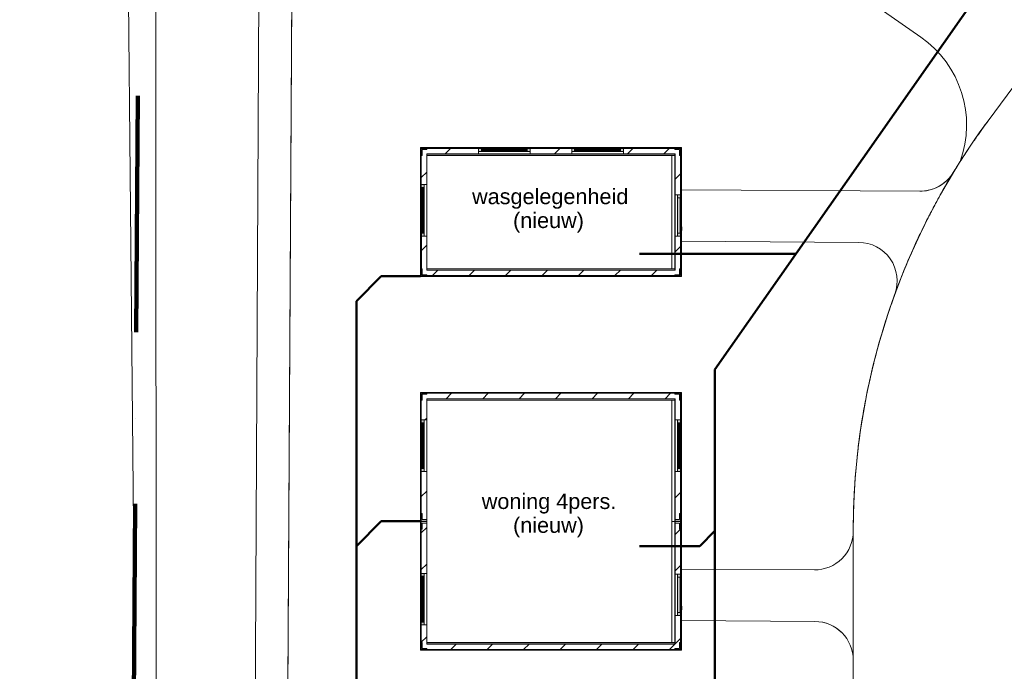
# Model space of a CAD drawing. Header units: millimetres. Extents: x -159785 to 90015, y -49332 to 203345.
# Tile 20 of 28: x -78339 to -55430, y 90327 to 105494. Entities that reach past the tile are written whole.
import ezdxf

# ---------------------------------------------------------------- set-up
doc = ezdxf.new("R2010")
doc.units = ezdxf.units.MM
doc.linetypes.add('ARC Dash', pattern=[4, 2, -2])
doc.linetypes.add('IMPORT-KG-PERCEEL-SO', pattern=[19000, 5500, -2000, 0, -2000, 5500, -2000, 0, -2000])
for name, color, linetype, lineweight in [('A--L$01A__Algemeen', 7, 'Continuous', 9), ('A--L23__Vloeren', 3, 'Continuous', 9), ('A--LD30__DetailPenMiddel', 3, 'Continuous', 9), ('A--T$01A__Algemeen', 1, 'Continuous', 13), ('B-WE-KG-GRENS_PERCEEL-G', 30, 'IMPORT-KG-PERCEEL-SO', 25), ('B-WE-OG-TERREIN_ERF-GV', 10, 'Continuous', 20), ('B-WE-OG-TERREIN_OEVER-GV', 10, 'Continuous', 20), ('B-WE-OG-WATER-GV', 4, 'Continuous', 20), ('Montfoort-BGT_aangepast_dwg', 8, 'Continuous', 9), ('Montfoort-KAD_aangepast_dwg', 8, 'Continuous', 9)]:
    doc.layers.add(name, color=color, linetype=linetype, lineweight=lineweight)
doc.styles.add('Arial', font='arial.ttf', dxfattribs={"height": 360})

# ---------------------------------------------------------------- blocks, each defined once
blk = doc.blocks.new('90_GM_unit 6x6m - 90_GM_unit 6x6m-V8-00 Riolering')
at = {"layer": 'A--L$01A__Algemeen'}
h = blk.add_hatch(color=256, dxfattribs=at)
h.paths.add_polyline_path([(6050, -6000), (6070, -6000), (6070, -5820), (6050, -5820), (6050, -5980), (5920, -5980), (5920, -6000), (6030, -6000)])
h.paths.add_polyline_path([(150, -6000), (150, -5980), (20, -5980), (20, -5820), (0, -5820), (0, -6000), (145, -6000)])
h.paths.add_polyline_path([(6070, -3183), (6070, -3183), (6070, -3003), (6050, -3003), (6050, -3183)])
h.paths.add_polyline_path([(20, -3183), (20, -3183), (20, -3003), (0, -3003), (0, -3183)])
h.paths.add_polyline_path([(6050, -2997), (6070, -2997), (6070, -2817), (6050, -2817), (6050, -2997)])
h.paths.add_polyline_path([(20, -2997), (20, -2997), (20, -2817), (0, -2817), (0, -2997)])
h.paths.add_polyline_path([(6065, -180), (6070, -180), (6070, 0), (5920, 0), (5920, -20), (6050, -20), (6050, -180)])
h.paths.add_polyline_path([(5, -180), (20, -180), (20, -20), (150, -20), (150, 0), (0, 0), (0, -180)])
h = blk.add_hatch(dxfattribs=at)
h.set_pattern_fill('FP_10', color=256, style=0, pattern_type=2)
h.set_pattern_definition([(45, (77426.33, -91806.34), (-424.264, 424.264), [])])
h.paths.add_polyline_path([(6050, -5980), (6050, -5190), (5925, -5190), (5925, -5855), (145, -5855), (145, -5410), (20, -5410), (20, -5980), (5850, -5980)])
h.paths.add_polyline_path([(6050, -4230), (6050, -1840), (5925, -1840), (5925, -4230)])
h.paths.add_polyline_path([(145, -4210), (145, -1840), (20, -1840), (20, -4210)])
h.paths.add_polyline_path([(6050, -640), (6050, -640), (6050, -20), (20, -20), (20, -640), (145, -640), (145, -145), (5925, -145), (5925, -640)])
h = blk.add_hatch(color=256, dxfattribs=at)
h.paths.add_polyline_path([(87, -5410), (87, -5343), (20, -5343), (20, -5410), (87, -5410)])
h.paths.add_polyline_path([(87, -4844), (87, -4777), (63, -4777), (63, -4844)])
h.paths.add_polyline_path([(43, -4844), (43, -4777), (20, -4777), (20, -4844)])
h.paths.add_polyline_path([(63, -4277), (87, -4277), (87, -4210), (20, -4210), (20, -4277), (63, -4277)])
h.paths.add_polyline_path([(87, -1840), (87, -1773), (20, -1773), (20, -1840), (63, -1840)])
h.paths.add_polyline_path([(87, -1274), (87, -1207), (63, -1207), (63, -1274)])
h.paths.add_polyline_path([(43, -1274), (43, -1207), (20, -1207), (20, -1274)])
h.paths.add_polyline_path([(63, -707), (87, -707), (87, -640), (20, -640), (20, -707), (43, -707)])
h = blk.add_hatch(color=256, dxfattribs=at)
h.paths.add_polyline_path([(5989, -5190), (6050, -5190), (6050, -5123), (5983, -5123), (5983, -5190)])
h.paths.add_polyline_path([(6050, -4297), (6050, -4230), (5983, -4230), (5983, -4297), (6040, -4297)])
h.paths.add_polyline_path([(6050, -1840), (6050, -1840), (6050, -1773), (5983, -1773), (5983, -1840), (6026, -1840)])
h.paths.add_polyline_path([(6006, -1274), (6006, -1207), (5983, -1207), (5983, -1274)])
h.paths.add_polyline_path([(6026, -1274), (6050, -1274), (6050, -1207), (6026, -1207), (6026, -1250)])
h.paths.add_polyline_path([(6006, -707), (6050, -707), (6050, -640), (5983, -640), (5983, -707), (6006, -707)])
blk.add_hatch(color=256, dxfattribs=at).paths.add_polyline_path([(6040, -5123), (6040, -4297), (5983, -4297), (5983, -5123)])
for p, q in [((150, 0), (0, 0)), ((0, 0), (0, -180)), ((0, -180), (0, -2817)), ((0, -180), (40, -180)), ((6050, -20), (20, -20)), ((20, -20), (20, -640)), ((40, -180), (40, -40)), ((40, -40), (150, -40)), ((145, -145), (145, -640)), ((5925, -145), (145, -145)), ((145, -640), (145, -145)), ((145, -145), (5925, -145)), ((5920, 0), (150, 0)), ((150, -40), (150, 0)), ((150, -640), (150, -150)), ((150, -150), (5920, -150)), ((150, -180), (5920, -180)), ((5850, -5820), (5850, -180)), ((6070, 0), (5920, 0)), ((5920, 0), (5920, -40)), ((5920, -40), (6030, -40)), ((5920, -150), (5920, -640)), ((5925, -640), (5925, -145)), ((5925, -145), (5925, -640)), ((6030, -40), (6030, -180)), ((6030, -180), (6070, -180)), ((6050, -640), (6050, -20)), ((6070, -180), (6070, 0)), ((6070, -2817), (6070, -180)), ((87, -640), (20, -640)), ((20, -640), (20, -707)), ((20, -640), (145, -640)), ((87, -707), (87, -640)), ((145, -640), (150, -640)), ((145, -1840), (145, -640)), ((145, -1840), (145, -640)), ((150, -640), (150, -1840)), ((5920, -640), (5925, -640)), ((5920, -1840), (5920, -640)), ((5925, -640), (5925, -1840)), ((5925, -640), (6050, -640)), ((5925, -640), (5925, -1840)), ((5983, -640), (5983, -707)), ((6050, -640), (5983, -640)), ((6050, -707), (6050, -640)), ((20, -707), (87, -707)), ((20, -1207), (20, -707)), ((63, -707), (43, -707)), ((43, -707), (43, -1773)), ((63, -1773), (63, -707)), ((87, -707), (87, -1207)), ((5983, -707), (6050, -707)), ((5983, -1207), (5983, -707)), ((6006, -707), (6006, -1773)), ((6026, -707), (6006, -707)), ((6026, -1773), (6026, -707)), ((6050, -707), (6050, -1207)), ((87, -1207), (20, -1207)), ((20, -1207), (20, -1274)), ((20, -1274), (87, -1274)), ((20, -1773), (20, -1274)), ((87, -1274), (87, -1207)), ((87, -1274), (87, -1773)), ((5983, -1207), (5983, -1274)), ((6050, -1207), (5983, -1207)), ((5983, -1274), (6050, -1274)), ((5983, -1773), (5983, -1274)), ((6050, -1274), (6050, -1207)), ((6050, -1274), (6050, -1773)), ((87, -1773), (20, -1773)), ((20, -1773), (20, -1840)), ((43, -1773), (63, -1773)), ((87, -1840), (87, -1773)), ((5983, -1773), (5983, -1840)), ((6050, -1773), (5983, -1773)), ((6006, -1773), (6026, -1773)), ((6050, -1840), (6050, -1773)), ((20, -1840), (87, -1840)), ((20, -1840), (20, -4210)), ((145, -1840), (20, -1840)), ((145, -1840), (145, -4210)), ((150, -1840), (145, -1840)), ((145, -4210), (145, -1840)), ((150, -4210), (150, -1840)), ((5925, -1840), (5920, -1840)), ((5920, -1840), (5920, -4230)), ((5925, -4230), (5925, -1840)), ((6050, -1840), (5925, -1840)), ((5925, -1840), (5925, -4230)), ((5983, -1840), (6050, -1840)), ((6050, -4230), (6050, -1840)), ((40, -2817), (0, -2817)), ((0, -2817), (0, -2997)), ((40, -2958), (40, -2817)), ((150, -2958), (40, -2958)), ((150, -2997), (150, -2958)), ((5920, -2958), (5920, -2997)), ((6030, -2958), (5920, -2958)), ((6070, -2817), (6030, -2817)), ((6030, -2817), (6030, -2958)), ((6070, -2997), (6070, -2817)), ((0, -2997), (0, -3003)), ((0, -2997), (150, -2997)), ((150, -3003), (0, -3003)), ((0, -3003), (0, -3183)), ((0, -3183), (0, -5820)), ((0, -3183), (40, -3183)), ((40, -3183), (40, -3043)), ((40, -3043), (150, -3043)), ((150, -3043), (150, -3003)), ((5920, -2997), (6070, -2997)), ((6070, -3003), (5920, -3003)), ((5920, -3003), (5920, -3043)), ((5920, -3043), (6030, -3043)), ((6030, -3043), (6030, -3183)), ((6030, -3183), (6070, -3183)), ((6070, -3003), (6070, -2997)), ((6070, -3183), (6070, -3003)), ((6070, -4973), (6070, -3183)), ((87, -4210), (20, -4210)), ((20, -4210), (20, -4277)), ((20, -4210), (145, -4210)), ((20, -4277), (87, -4277)), ((20, -4777), (20, -4277)), ((63, -4277), (43, -4277)), ((43, -4277), (43, -5343)), ((63, -5343), (63, -4277)), ((87, -4277), (87, -4210)), ((87, -4277), (87, -4777)), ((145, -4210), (150, -4210)), ((145, -5410), (145, -4210)), ((145, -5410), (145, -4210)), ((150, -4210), (150, -5410)), ((5920, -4230), (5925, -4230)), ((5920, -5190), (5920, -4230)), ((5920, -4230), (5920, -5190)), ((5925, -4230), (5925, -5190)), ((5925, -4230), (6050, -4230)), ((5925, -4230), (5925, -5190)), ((5983, -4230), (5983, -4297)), ((6050, -4230), (5983, -4230)), ((6040, -4297), (5983, -4297)), ((5983, -4297), (5983, -5123)), ((5983, -4297), (6050, -4297)), ((6040, -5123), (6040, -4297)), ((6050, -4297), (6050, -4230)), ((6050, -4297), (6050, -5049)), ((87, -4777), (20, -4777)), ((20, -4777), (20, -4844)), ((87, -4844), (87, -4777)), ((20, -4844), (87, -4844)), ((20, -5343), (20, -4844)), ((87, -4844), (87, -5343)), ((6063, -4973), (6063, -5058)), ((6078, -4973), (6063, -4973)), ((6078, -5058), (6078, -4973)), ((5925, -5190), (5920, -5190)), ((5920, -5190), (5920, -5850)), ((5925, -5855), (5925, -5190)), ((6050, -5190), (5925, -5190)), ((5925, -5190), (5925, -5855)), ((5983, -5123), (6040, -5123)), ((5983, -5123), (5983, -5190)), ((6050, -5123), (5983, -5123)), ((5983, -5190), (6050, -5190)), ((6050, -5048), (6040, -5048)), ((6040, -5098), (6050, -5098)), ((6050, -5098), (6050, -5048)), ((6050, -5049), (6050, -5048)), ((6055, -5066), (6050, -5066)), ((6050, -5081), (6055, -5081)), ((6050, -5098), (6050, -5097)), ((6050, -5097), (6050, -5123)), ((6050, -5190), (6050, -5123)), ((6050, -5980), (6050, -5190)), ((6070, -5062), (6070, -5058)), ((6070, -5820), (6070, -5068)), ((87, -5343), (20, -5343)), ((20, -5343), (20, -5410)), ((20, -5410), (87, -5410)), ((145, -5410), (20, -5410)), ((20, -5410), (20, -5980)), ((43, -5343), (63, -5343)), ((87, -5410), (87, -5343)), ((145, -5410), (145, -5855)), ((150, -5410), (145, -5410)), ((145, -5855), (145, -5410)), ((150, -5850), (150, -5410)), ((40, -5820), (0, -5820)), ((0, -5820), (0, -6000)), ((40, -5960), (40, -5820)), ((145, -5855), (5925, -5855)), ((5925, -5855), (145, -5855)), ((5920, -5820), (150, -5820)), ((5920, -5850), (150, -5850)), ((6070, -5820), (6030, -5820)), ((6030, -5820), (6030, -5960)), ((6070, -6000), (6070, -5820)), ((0, -6000), (150, -6000)), ((20, -5980), (6050, -5980)), ((150, -5960), (40, -5960)), ((150, -6000), (150, -5960)), ((150, -6000), (5920, -6000)), ((5920, -5960), (5920, -6000)), ((6030, -5960), (5920, -5960)), ((5920, -6000), (6070, -6000))]:
    blk.add_line(p, q, dxfattribs=at)
at = {"layer": 'A--L$01A__Algemeen', "linetype": 'ARC Dash'}
blk.add_line((5850, -3000), (5920, -3000), dxfattribs=at)
at = {"layer": 'A--L$01A__Algemeen', "flags": 128}
for points in [[(6055, -5081), (6056, -5081), (6057, -5081), (6058, -5080), (6059, -5080), (6060, -5080), (6061, -5080), (6061, -5080), (6062, -5079), (6063, -5079), (6064, -5079), (6065, -5078), (6066, -5078), (6066, -5078), (6067, -5077), (6068, -5077), (6069, -5076), (6069, -5076), (6070, -5075), (6071, -5074), (6071, -5074), (6072, -5073), (6073, -5072), (6073, -5072), (6074, -5071), (6074, -5070), (6075, -5069), (6075, -5069), (6075, -5068), (6076, -5067), (6076, -5066), (6077, -5065), (6077, -5065), (6077, -5064), (6077, -5063), (6077, -5062), (6078, -5061), (6078, -5060), (6078, -5059), (6078, -5058), (6078, -5058)], [(6063, -5058), (6063, -5058), (6063, -5059), (6063, -5059), (6063, -5059), (6063, -5060), (6063, -5060), (6062, -5060), (6062, -5060), (6062, -5061), (6062, -5061), (6062, -5061), (6062, -5062), (6062, -5062), (6062, -5062), (6061, -5062), (6061, -5063), (6061, -5063), (6061, -5063), (6061, -5063), (6060, -5063), (6060, -5064), (6060, -5064), (6060, -5064), (6060, -5064), (6059, -5064), (6059, -5065), (6059, -5065), (6059, -5065), (6058, -5065), (6058, -5065), (6058, -5065), (6057, -5065), (6057, -5065), (6057, -5065), (6057, -5065), (6056, -5066), (6056, -5066), (6056, -5066), (6055, -5066), (6055, -5066)]]:
    blk.add_lwpolyline(points, dxfattribs=at)
blk = doc.blocks.new('90_GM_unit 3x6m - 90_GM_unit 3x6m-2211378-00 Riolering')
at = {"layer": 'A--L$01A__Algemeen'}
h = blk.add_hatch(color=256, dxfattribs=at)
h.paths.add_polyline_path([(20, -6000), (150, -6000), (150, -5980), (20, -5980), (20, -5820), (0, -5820), (0, -6000)])
h.paths.add_polyline_path([(5920, -6000), (6070, -6000), (6070, -5820), (6050, -5820), (6050, -5980), (5920, -5980), (5920, -5995)])
h.paths.add_polyline_path([(0, -3183), (20, -3183), (20, -3020), (150, -3020), (150, -3003), (0, -3003), (0, -3180)])
h.paths.add_polyline_path([(6060, -3183), (6070, -3183), (6068, -3003), (5920, -3005), (5920, -3020), (6050, -3020), (6050, -3183)])
h = blk.add_hatch(dxfattribs=at)
h.set_pattern_fill('FP_22', color=256, style=0, pattern_type=2)
h.set_pattern_definition([(45, (77425.4, -100506.65), (-424.264, 424.264), [])])
h.paths.add_polyline_path([(20, -5980), (6050, -5980), (6050, -5060), (5925, -5060), (5925, -5855), (145, -5855), (145, -5060), (20, -5060), (20, -5855)])
h.paths.add_polyline_path([(6050, -4100), (6050, -4100), (6050, -3020), (4720, -3020), (4720, -3145), (5925, -3145), (5925, -4100)])
h.paths.add_polyline_path([(20, -3860), (145, -3860), (145, -3145), (1350, -3145), (1350, -3020), (20, -3020), (20, -3180)])
h.paths.add_polyline_path([(2550, -3145), (3520, -3145), (3520, -3020), (2550, -3020), (2550, -3042)])
h = blk.add_hatch(color=256, dxfattribs=at)
h.paths.add_polyline_path([(1350, -3087), (1417, -3087), (1417, -3020), (1350, -3020), (1350, -3064)])
h.paths.add_polyline_path([(1916, -3087), (1983, -3087), (1983, -3064), (1916, -3064)])
h.paths.add_polyline_path([(2483, -3087), (2550, -3087), (2550, -3020), (2483, -3020), (2483, -3064)])
h.paths.add_polyline_path([(1940, -3043), (1983, -3042), (1983, -3020), (1916, -3020), (1916, -3043)])
h = blk.add_hatch(color=256, dxfattribs=at)
h.paths.add_polyline_path([(3520, -3087), (3587, -3087), (3587, -3020), (3520, -3020), (3520, -3078)])
h.paths.add_polyline_path([(4086, -3087), (4153, -3087), (4153, -3064), (4086, -3064)])
h.paths.add_polyline_path([(4653, -3087), (4720, -3087), (4720, -3020), (4653, -3020), (4653, -3064)])
h.paths.add_polyline_path([(4086, -3043), (4153, -3042), (4153, -3020), (4086, -3020), (4086, -3042)])
h = blk.add_hatch(color=256, dxfattribs=at)
h.paths.add_polyline_path([(20, -5060), (87, -5060), (87, -4993), (20, -4993)])
h.paths.add_polyline_path([(20, -4493), (43, -4493), (43, -4426), (20, -4426)])
h.paths.add_polyline_path([(63, -4493), (87, -4493), (87, -4426), (63, -4426), (63, -4470)])
h.paths.add_polyline_path([(20, -3860), (20, -3927), (87, -3927), (87, -3860), (20, -3860)])
h = blk.add_hatch(color=256, dxfattribs=at)
h.paths.add_polyline_path([(5983, -5060), (6050, -5060), (6050, -4993), (5983, -4993)])
h.paths.add_polyline_path([(5983, -4167), (6050, -4167), (6050, -4100), (5983, -4100)])
blk.add_hatch(color=256, dxfattribs=at).paths.add_polyline_path([(5983, -4993), (6040, -4993), (6040, -4167), (5983, -4167), (5983, -4990)])
at = {"layer": 'A--L$01A__Algemeen', "linetype": 'ARC Dash'}
blk.add_line((0, -3000), (6000, -3000), dxfattribs=at)
at = {"layer": 'A--L$01A__Algemeen'}
for p, q in [((6070, -3000), (0, -3000)), ((0, -3000), (0, -3003)), ((150, -3003), (0, -3003)), ((0, -3003), (0, -3183)), ((0, -3183), (0, -5820)), ((0, -3183), (40, -3183)), ((20, -3020), (20, -3860)), ((1350, -3020), (20, -3020)), ((40, -3183), (40, -3043)), ((40, -3043), (150, -3043)), ((145, -3145), (145, -5855)), ((1350, -3145), (145, -3145)), ((145, -3860), (145, -3145)), ((145, -3145), (1350, -3145)), ((150, -3043), (150, -3003)), ((150, -5850), (150, -3150)), ((150, -3150), (1350, -3150)), ((150, -3180), (5920, -3180)), ((1417, -3020), (1350, -3020)), ((1350, -3020), (1350, -3087)), ((1350, -3145), (1350, -3020)), ((1350, -3087), (1417, -3087)), ((1350, -3150), (1350, -3145)), ((1350, -3145), (2550, -3145)), ((2550, -3145), (1350, -3145)), ((2550, -3150), (1350, -3150)), ((1417, -3087), (1417, -3020)), ((1417, -3020), (1916, -3020)), ((2483, -3043), (1417, -3043)), ((1417, -3043), (1417, -3064)), ((1417, -3064), (2483, -3064)), ((1916, -3087), (1417, -3087)), ((1983, -3020), (1916, -3020)), ((1916, -3020), (1916, -3087)), ((1916, -3087), (1983, -3087)), ((1983, -3087), (1983, -3020)), ((1983, -3020), (2483, -3020)), ((2483, -3087), (1983, -3087)), ((2550, -3020), (2483, -3020)), ((2483, -3020), (2483, -3087)), ((2483, -3064), (2483, -3043)), ((2483, -3087), (2550, -3087)), ((2550, -3087), (2550, -3020)), ((3520, -3020), (2550, -3020)), ((2550, -3020), (2550, -3145)), ((3520, -3145), (2550, -3145)), ((2550, -3145), (2550, -3150)), ((2550, -3145), (3520, -3145)), ((2550, -3150), (3520, -3150)), ((3587, -3020), (3520, -3020)), ((3520, -3020), (3520, -3087)), ((3520, -3145), (3520, -3020)), ((3520, -3087), (3587, -3087)), ((3520, -3150), (3520, -3145)), ((3520, -3145), (4720, -3145)), ((4720, -3145), (3520, -3145)), ((4720, -3150), (3520, -3150)), ((3587, -3087), (3587, -3020)), ((3587, -3020), (4086, -3020)), ((4653, -3043), (3587, -3043)), ((3587, -3043), (3587, -3064)), ((3587, -3064), (4653, -3064)), ((4086, -3087), (3587, -3087)), ((4153, -3020), (4086, -3020)), ((4086, -3020), (4086, -3087)), ((4086, -3087), (4153, -3087)), ((4153, -3087), (4153, -3020)), ((4153, -3020), (4653, -3020)), ((4653, -3087), (4153, -3087)), ((4720, -3020), (4653, -3020)), ((4653, -3020), (4653, -3087)), ((4653, -3064), (4653, -3043)), ((4653, -3087), (4720, -3087)), ((4720, -3087), (4720, -3020)), ((6050, -3020), (4720, -3020)), ((4720, -3020), (4720, -3145)), ((5925, -3145), (4720, -3145)), ((4720, -3145), (4720, -3150)), ((4720, -3145), (5925, -3145)), ((4720, -3150), (5920, -3150)), ((5850, -5820), (5850, -3180)), ((6070, -3003), (5920, -3003)), ((5920, -3003), (5920, -3043)), ((5920, -3043), (6030, -3043)), ((5920, -3150), (5920, -5850)), ((5925, -5855), (5925, -3145)), ((5925, -3145), (5925, -4100)), ((6030, -3043), (6030, -3183)), ((6030, -3183), (6070, -3183)), ((6050, -4100), (6050, -3020)), ((6070, -3003), (6070, -3000)), ((6070, -3183), (6070, -3003)), ((6070, -4843), (6070, -3183)), ((87, -3860), (20, -3860)), ((20, -3860), (20, -3927)), ((20, -3860), (145, -3860)), ((87, -3927), (87, -3860)), ((20, -3927), (87, -3927)), ((20, -4426), (20, -3927)), ((63, -3927), (43, -3927)), ((43, -3927), (43, -4993)), ((63, -4993), (63, -3927)), ((87, -3927), (87, -4426)), ((5925, -4100), (6050, -4100)), ((5983, -4100), (5983, -4167)), ((6050, -4100), (5983, -4100)), ((6050, -4167), (6050, -4100)), ((6040, -4167), (5983, -4167)), ((5983, -4167), (5983, -4993)), ((5983, -4167), (6050, -4167)), ((6040, -4993), (6040, -4167)), ((6050, -4167), (6050, -4919)), ((87, -4426), (20, -4426)), ((20, -4426), (20, -4493)), ((20, -4493), (87, -4493)), ((20, -4993), (20, -4493)), ((87, -4493), (87, -4426)), ((87, -4493), (87, -4993)), ((87, -4993), (20, -4993)), ((20, -4993), (20, -5060)), ((43, -4993), (63, -4993)), ((87, -5060), (87, -4993)), ((5983, -4993), (6040, -4993)), ((5983, -4993), (5983, -5060)), ((6050, -4993), (5983, -4993)), ((6050, -4918), (6040, -4918)), ((6040, -4968), (6050, -4968)), ((6050, -4968), (6050, -4918)), ((6050, -4919), (6050, -4918)), ((6055, -4935), (6050, -4935)), ((6050, -4950), (6055, -4950)), ((6050, -4968), (6050, -4967)), ((6050, -4967), (6050, -4993)), ((6050, -5060), (6050, -4993)), ((6063, -4843), (6063, -4928)), ((6078, -4843), (6063, -4843)), ((6070, -4932), (6070, -4928)), ((6070, -5820), (6070, -4938)), ((6078, -4928), (6078, -4843)), ((20, -5060), (87, -5060)), ((145, -5060), (20, -5060)), ((20, -5060), (20, -5980)), ((145, -5855), (145, -5060)), ((6050, -5060), (5925, -5060)), ((5925, -5060), (5925, -5855)), ((5983, -5060), (6050, -5060)), ((6050, -5980), (6050, -5060)), ((40, -5820), (0, -5820)), ((0, -5820), (0, -6000)), ((40, -5960), (40, -5820)), ((145, -5855), (5925, -5855)), ((5925, -5855), (145, -5855)), ((5920, -5820), (150, -5820)), ((5920, -5850), (150, -5850)), ((6070, -5820), (6030, -5820)), ((6030, -5820), (6030, -5960)), ((6070, -6000), (6070, -5820)), ((0, -6000), (150, -6000)), ((20, -5980), (6050, -5980)), ((150, -5960), (40, -5960)), ((150, -6000), (150, -5960)), ((150, -6000), (5920, -6000)), ((5920, -5960), (5920, -6000)), ((6030, -5960), (5920, -5960)), ((5920, -6000), (6070, -6000))]:
    blk.add_line(p, q, dxfattribs=at)
at = {"layer": 'A--L$01A__Algemeen', "flags": 128}
for points in [[(6055, -4950), (6056, -4950), (6057, -4950), (6058, -4950), (6059, -4950), (6060, -4950), (6061, -4950), (6061, -4949), (6062, -4949), (6063, -4949), (6064, -4949), (6065, -4948), (6066, -4948), (6066, -4947), (6067, -4947), (6068, -4946), (6069, -4946), (6069, -4945), (6070, -4945), (6071, -4944), (6071, -4943), (6072, -4943), (6073, -4942), (6073, -4941), (6074, -4941), (6074, -4940), (6075, -4939), (6075, -4938), (6075, -4938), (6076, -4937), (6076, -4936), (6077, -4935), (6077, -4934), (6077, -4933), (6077, -4933), (6077, -4932), (6078, -4931), (6078, -4930), (6078, -4929), (6078, -4928), (6078, -4928)], [(6063, -4928), (6063, -4928), (6063, -4928), (6063, -4929), (6063, -4929), (6063, -4929), (6063, -4930), (6062, -4930), (6062, -4930), (6062, -4930), (6062, -4931), (6062, -4931), (6062, -4931), (6062, -4932), (6062, -4932), (6061, -4932), (6061, -4932), (6061, -4933), (6061, -4933), (6061, -4933), (6060, -4933), (6060, -4933), (6060, -4934), (6060, -4934), (6060, -4934), (6059, -4934), (6059, -4934), (6059, -4934), (6059, -4935), (6058, -4935), (6058, -4935), (6058, -4935), (6057, -4935), (6057, -4935), (6057, -4935), (6057, -4935), (6056, -4935), (6056, -4935), (6056, -4935), (6055, -4935), (6055, -4935)]]:
    blk.add_lwpolyline(points, dxfattribs=at)
blk = doc.blocks.new('Montfoort-KAD_aangepast_dwg-2079012-00 Riolering')
at = {"layer": 'B-WE-KG-GRENS_PERCEEL-G', "color": 20, "lineweight": 100, "flags": 128}
blk.add_lwpolyline([(-54285, 153418), (-55121, 152643), (-56742, 151141), (-60451, 147523), (-62949, 145117), (-63097, 144973), (-91309, 117039), (-90222, 108700), (-90008, 106964), (-83170, 51422), (-82081, 43335), (-80077, 30077), (-78589, 20148), (-76974, 9625), (-75169, -1908), (-73238, -15841), (-70282, -12213), (-66702, -7763), (-63538, -3908), (-56897, 4253), (-54317, 7093), (-51377, 10773), (-51100, 11080), (-48630, 13817), (-47857, 14673), (-45963, 16825), (-37797, 27733), (-28337, 41693), (-19585, 55036), (-15717, 60933), (-14653, 62720), (-12776, 65185), (-11197, 67645), (-9510, 70144), (-6867, 74129), (-5100, 76362), (543, 86853), (970, 87669), (5719, 96087), (15523, 114613), (21843, 126333), (23502, 129584), (27859, 138119)], dxfattribs=at)
blk = doc.blocks.new('Montfoort-BGT_aangepast_dwg-2210655-00 Riolering')
at = {"layer": 'B-WE-OG-TERREIN_ERF-GV', "color": 8, "lineweight": 9, "flags": 128}
blk.add_lwpolyline([(105718, -169328), (124124, -164200), (136828, -213470), (138601, -212978), (140024, -212549), (138746, -206813), (131371, -178112), (124707, -153795), (121964, -143377), (104969, -165879)], close=True, dxfattribs=at)
blk.add_lwpolyline([(128431, -152387), (142223, -205881), (149664, -234394), (152660, -245599), (154970, -253965)], dxfattribs=at)
at = {"layer": 'B-WE-OG-TERREIN_OEVER-GV', "color": 8, "lineweight": 9, "flags": 128}
for points in [[(154970, -253965), (152660, -245599), (149664, -234394), (142223, -205881), (128431, -152387)], [(127708, -152660), (135410, -182455), (141670, -206459), (154195, -253976)], [(156528, -271374), (153054, -258874), (149945, -247548), (142203, -217087), (125360, -153422)], [(124707, -153795), (131371, -178112), (138746, -206813), (140024, -212549), (146478, -241534), (147607, -245627), (154126, -271705)]]:
    blk.add_lwpolyline(points, dxfattribs=at)
at = {"layer": 'B-WE-OG-WATER-GV', "color": 8, "lineweight": 9, "flags": 128}
for points in [[(154195, -253976), (141670, -206459), (135410, -182455), (127708, -152660)], [(125360, -153422), (142203, -217087), (149945, -247548), (153054, -258874), (156528, -271374)]]:
    blk.add_lwpolyline(points, dxfattribs=at)

msp = doc.modelspace()

# ---------------------------------------------------------------- linework, layer by layer
at = {"layer": 'A--L23__Vloeren', "color": 9}
for p, q in [((-71948, 116952), (-72263, 61709)), ((-55808, 103140), (-49780, 111290)), ((-57374, 105089), (-65649, 110884)), ((-56066, 102780), (-56050, 102803)), ((-62944, 100673), (-62944, 101536)), ((-62944, 101536), (-57392, 101502)), ((-62944, 100584), (-62944, 100588)), ((-62944, 100336), (-62944, 100578)), ((-58817, 100310), (-62944, 100336)), ((-58944, 56087), (-58944, 93626)), ((-58944, 30047), (-58944, 93626)), ((-58944, 93587), (-58944, 90587)), ((-62944, 91844), (-62944, 92706)), ((-62944, 92706), (-59849, 92687)), ((-62944, 91754), (-62944, 91759)), ((-62944, 91506), (-62944, 91748)), ((-59838, 91487), (-62944, 91506))]:
    msp.add_line(p, q, dxfattribs=at)
for centre, radius, start, end in [((-58808, 103042), 2500, 340.1924, 55), ((-58808, 103042), 2500, 340.1924, 55), ((-42944, 93625), 16000, 143.5125, 179.9997), ((-42944, 93625), 16000, 143.5125, 145.0988), ((-42944, 93625), 16000, 143.5125, 144.9993), ((-42944, 93625), 16000, 143.5125, 144.9993), ((-42944, 93625), 16000, 143.5125, 144.9993), ((-42944, 93625), 16000, 145.0989, 146.6852), ((-42944, 93625), 16000, 145.4824, 146.4901), ((-42944, 93625), 16000, 145.4824, 146.4901), ((-42944, 93625), 16000, 145.4824, 146.4902), ((-42944, 93625), 16000, 144.9993, 145.4824), ((-42944, 93625), 16000, 144.9993, 145.4824), ((-42944, 93625), 16000, 145.0989, 145.4824), ((-42944, 93625), 16000, 146.6854, 147.6179), ((-42944, 93625), 16000, 146.4901, 147.0583), ((-42944, 93625), 16000, 146.4901, 147.0583), ((-42944, 93625), 16000, 146.6854, 147.0583), ((-42944, 93625), 16000, 146.4902, 146.6852), ((-42944, 93625), 16000, 147.0583, 149.272), ((-42944, 93625), 16000, 147.0583, 148.2717), ((-42944, 93625), 16000, 147.0583, 147.6179), ((-42944, 93625), 16000, 148.2717, 149.272), ((-42944, 93625), 16000, 148.7151, 159.9826), ((-57387, 102401), 900, 269.6424, 328.7151), ((-57387, 102401), 900, 282.7697, 328.7151), ((-42944, 93625), 16000, 148.7151, 151.4443), ((-42944, 93625), 16000, 149.272, 150.0938), ((-42944, 93625), 16000, 149.272, 150.0938), ((-57387, 102401), 900, 269.6424, 282.7514), ((-42944, 93625), 16000, 150.0938, 150.871), ((-42944, 93625), 16000, 150.0938, 150.871), ((-42944, 93625), 16000, 151.4445, 153.0307), ((-42944, 93625), 16000, 150.871, 151.692), ((-42944, 93625), 16000, 150.871, 151.692), ((-42944, 93625), 16000, 151.692, 152.4699), ((-42944, 93625), 16000, 151.692, 152.4699), ((-42944, 93625), 16000, 153.031, 154.6172), ((-42944, 93625), 16000, 153.2902, 154.0688), ((-42944, 93625), 16000, 153.2902, 154.0688), ((-42944, 93625), 16000, 152.4699, 153.2902), ((-42944, 93625), 16000, 152.4699, 153.2902), ((-42944, 93625), 16000, 154.0688, 154.8884), ((-42944, 93625), 16000, 154.0688, 154.8884), ((-42944, 93625), 16000, 154.6175, 157.7899), ((-42944, 93625), 16000, 154.8884, 155.6675), ((-42944, 93625), 16000, 154.8884, 155.6675), ((-58823, 99410), 900, 339.9826, 89.6424), ((-58823, 99410), 900, 339.9826, 89.6424), ((-42944, 93625), 16000, 155.6675, 156.4866), ((-42944, 93625), 16000, 155.6675, 156.4866), ((-42944, 93625), 16000, 156.4866, 157.2662), ((-42944, 93625), 16000, 156.4866, 157.2662), ((-42944, 93625), 16000, 157.7902, 159.3764), ((-42944, 93625), 16000, 157.2662, 158.0849), ((-42944, 93625), 16000, 157.2662, 158.0849), ((-42944, 93625), 16000, 158.0849, 158.8649), ((-42944, 93625), 16000, 158.0849, 158.8649), ((-42944, 93625), 16000, 159.3766, 159.9826), ((-42944, 93625), 16000, 158.8649, 159.6831), ((-42944, 93625), 16000, 158.8649, 159.6831), ((-42944, 93625), 16000, 159.6831, 162.5493), ((-42944, 93625), 16000, 159.6831, 160.9629), ((-42944, 93625), 16000, 160.9629, 162.5493), ((-42944, 93625), 16000, 162.5493, 179.9997), ((-42944, 93625), 16000, 162.5493, 167.3085), ((-42944, 93625), 16000, 167.3085, 168.8949), ((-42944, 93625), 16000, 168.8949, 170.4813), ((-42944, 93625), 16000, 170.4813, 172.0677), ((-42944, 93625), 16000, 172.0677, 173.6541), ((-42944, 93625), 16000, 173.6541, 178.4133), ((-42944, 93625), 16000, 178.4133, 179.9997), ((-59844, 93587), 900, 269.6424, 359.9997), ((-59844, 93587), 900, 269.6424, 359.9997), ((-59844, 90587), 900, 359.9997, 89.6424), ((-59844, 90587), 900, 359.9997, 89.5272)]:
    msp.add_arc(centre, radius, start, end, dxfattribs=at)
at = {"layer": 'A--LD30__DetailPenMiddel', "lineweight": 50}
for p, q in [((-62162, 97350), (-47804, 117855)), ((-63915, 100043), (-60277, 100043)), ((-69926, 99522), (-70503, 98945)), ((-69014, 99522), (-69926, 99522)), ((-70503, 98945), (-70503, 71943)), ((-62162, 97350), (-62162, 33596)), ((-69926, 93819), (-70503, 93243)), ((-69014, 93819), (-69926, 93819)), ((-62515, 93243), (-62162, 93596)), ((-63915, 93243), (-62515, 93243))]:
    msp.add_line(p, q, dxfattribs=at)

# ---------------------------------------------------------------- block references
at = {"layer": 'A--L$01A__Algemeen'}
for name, p, rotation in [('90_GM_unit 3x6m - 90_GM_unit 3x6m-2211378-00 Riolering', (-69014, 105516), 0.0002810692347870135), ('90_GM_unit 6x6m - 90_GM_unit 6x6m-V8-00 Riolering', (-69014, 96817), 359.9997189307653)]:
    msp.add_blockref(name, p, dxfattribs=dict(at, rotation=rotation))
at = {"layer": 'Montfoort-BGT_aangepast_dwg', "rotation": 345.2160000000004}
msp.add_blockref('Montfoort-BGT_aangepast_dwg-2210655-00 Riolering', (-157242, 297066), dxfattribs=at)
at = {"layer": 'Montfoort-KAD_aangepast_dwg', "color": 140, "lineweight": 100, "rotation": 352.6080000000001}
msp.add_blockref('Montfoort-KAD_aangepast_dwg-2079012-00 Riolering', (0, 0), dxfattribs=at)

# ---------------------------------------------------------------- next in the draw order: texts
at = {"layer": 'A--T$01A__Algemeen', "color": 7, "char_height": 360, "attachment_point": 1, "style": 'Arial', "bg_fill": 3, "box_fill_scale": 1.25, "bg_fill_color": 256, "bg_fill_true_color": 13158600, "bg_fill_transparency": 0}
for s, insert, width in [('wasgelegenheid', (-67813, 101560), 4232.91), ('woning 4pers.', (-67588, 94465), 3687.76)]:
    msp.add_mtext(s, dxfattribs=dict(at, insert=insert, width=width))

# ---------------------------------------------------------------- next in the draw order: texts
at = {"layer": 'A--T$01A__Algemeen', "color": 7, "char_height": 360, "width": 1924.05, "attachment_point": 1, "style": 'Arial', "bg_fill": 3, "box_fill_scale": 1.25, "bg_fill_color": 256, "bg_fill_true_color": 13158600, "bg_fill_transparency": 0}
for insert in [(-66860, 101004), (-66860, 93910)]:
    msp.add_mtext('(nieuw)', dxfattribs=dict(at, insert=insert))

doc.saveas('drawing.dxf')
